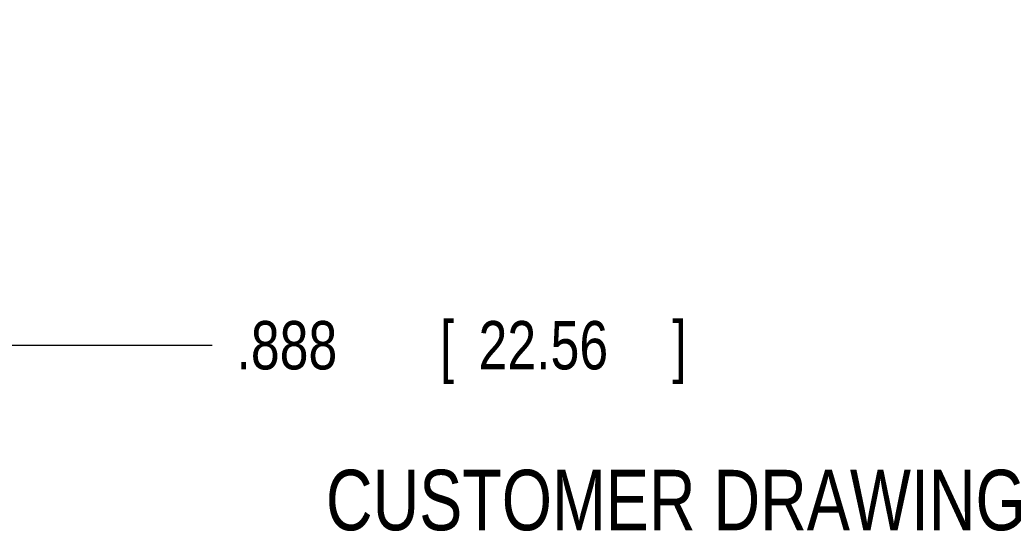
# Model space of a CAD drawing. Header units: inches. Extents: x 0.2 to 16.8, y 0.1 to 10.8.
# Tile 9 of 11: x 11.4 to 13.9, y 2.1 to 3.4. Entities that reach past the tile are written whole.
import ezdxf
from ezdxf.enums import TextEntityAlignment as Align

# ---------------------------------------------------------------- set-up
doc = ezdxf.new("R2010")
doc.units = ezdxf.units.IN
doc.header["$LTSCALE"] = 0.935
doc.header["$MEASUREMENT"] = 0
doc.layers.get('0').update_dxf_attribs({"linetype": 'CONTINUOUS'})
doc.layers.add('DIMENSIONS', color=7, linetype='CONTINUOUS')
doc.styles.get("Standard").update_dxf_attribs({"font": 'txt', "width": 0.8})
doc.dimstyles.new('DIMSTYLE_1', dxfattribs={"dimtxt": 0.125, "dimasz": 0.18, "dimexe": 0.18, "dimexo": 0.0625, "dimgap": 0.09, "dimtad": 0, "dimtih": 1, "dimtoh": 1, "dimdec": 3, "dimzin": 4, "dimdsep": 46, "dimtxsty": 'STANDARD', "dimblk": '_FILLED', "dimblk1": '_FILLED', "dimblk2": '_FILLED', "dimcen": 0.09, "dimadec": 0, "dimazin": 0, "dimtp": 0.01, "dimtm": 0.01, "dimtfac": 1, "dimtdec": 3, "dimtofl": 0, "dimtmove": 0, "dimatfit": 3, "dimldrblk": '_FILLED', "dimfxl": 1, "dimtolj": 1, "dimtzin": 4, "dimarcsym": 0})

# ---------------------------------------------------------------- blocks, each defined once
blk = doc.blocks.new('_FILLED')
at = {"color": 0, "linetype": 'BYBLOCK'}
blk.add_solid([(0, 0), (-1, 0.174), (-1, -0.174)], dxfattribs=at)
blk = doc.blocks.new('*D5')
at = {"layer": 'DIMENSIONS', "color": 2, "linetype": 'CONTINUOUS'}
for p, q in [((10.392, 3.42), (10.392, 2.4535)), ((11.28, 3.357), (11.28, 2.4535)), ((10.392, 2.5785), (10.836, 2.5785)), ((11.28, 2.5785), (10.836, 2.5785)), ((10.836, 2.5785), (11.868, 2.5785))]:
    blk.add_line(p, q, dxfattribs=at)
at = {"layer": 'DIMENSIONS', "color": 2, "linetype": 'CONTINUOUS', "xscale": 0.18, "yscale": 0.18, "zscale": 0.18, "rotation": 180}
blk.add_blockref('_FILLED', (10.392, 2.5785), dxfattribs=at)
at = {"layer": 'DIMENSIONS', "color": 2, "linetype": 'CONTINUOUS', "xscale": 0.18, "yscale": 0.18, "zscale": 0.18}
blk.add_blockref('_FILLED', (11.28, 2.5785), dxfattribs=at)
at = {"layer": 'DIMENSIONS', "color": 2, "linetype": 'CONTINUOUS', "width": 0.8}
for s, p in [('[', (12.4555, 2.516)), (']', (13.0555, 2.516)), ('.888', (11.9305, 2.516)), ('22.56', (12.5555, 2.516))]:
    blk.add_text(s, height=0.125, dxfattribs=at).set_placement(p)

msp = doc.modelspace()

# ---------------------------------------------------------------- texts
at = {"color": 7, "linetype": 'CONTINUOUS', "width": 0.8}
msp.add_text('CUSTOMER DRAWING', height=0.15625, dxfattribs=at).set_placement((13.0668, 2.1001), align=Align.CENTER)

# ---------------------------------------------------------------- dimensions: what is measured, and where the dimension line sits
at = {"layer": 'DIMENSIONS', "color": 2, "linetype": 'CONTINUOUS'}
dim = msp.add_linear_dim(base=(10.392, 2.5785), p1=(11.28, 3.357), p2=(10.392, 3.42), angle=180, dimstyle='DIMSTYLE_1', dxfattribs=at)
dim.commit()
dim.dimension.update_dxf_attribs({"geometry": '*D5', "text_midpoint": (12.543, 2.5785), "dimtype": 160})

doc.saveas('drawing.dxf')
